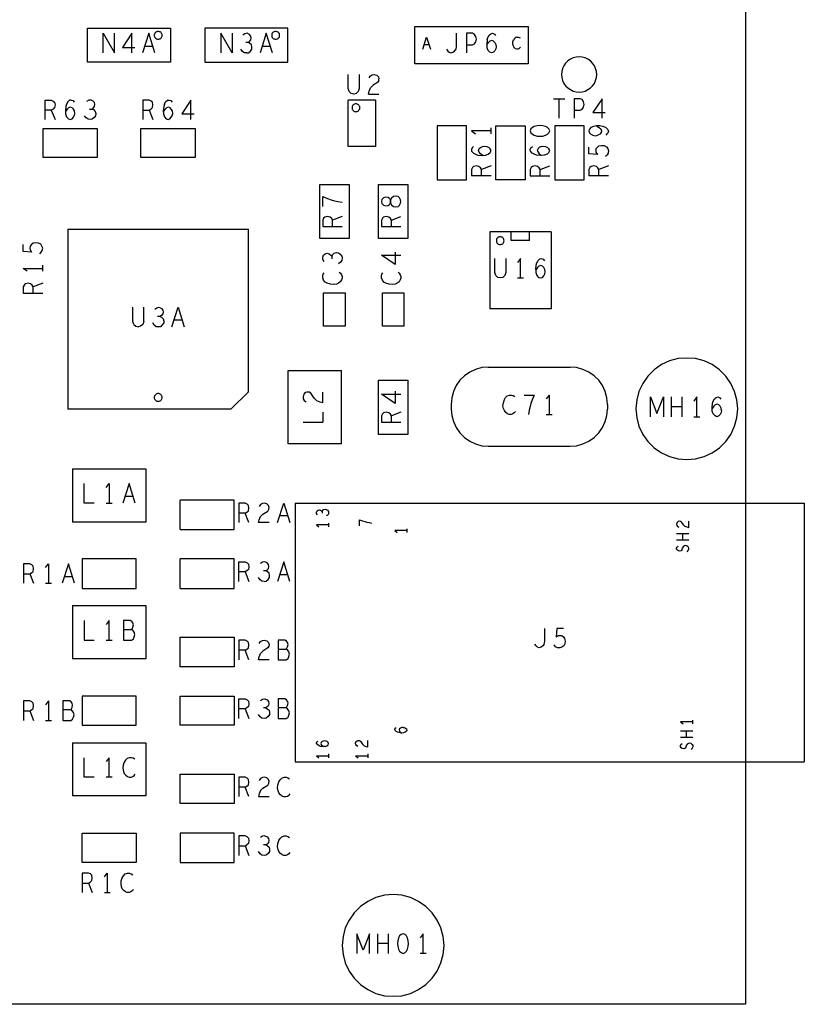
# Model space of a CAD drawing. Extents: x 23.5 to 56.5, y 21.5 to 42.5.
# Tile 7 of 15: x 40.2 to 44.2, y 28.3 to 33.4. Entities that reach past the tile are written whole.
import ezdxf

# ---------------------------------------------------------------- set-up
doc = ezdxf.new("R2010")
doc.units = 0
doc.layers.add('RVP8-IFD_E_tas', color=2, linetype='CONTINUOUS')

msp = doc.modelspace()

# ---------------------------------------------------------------- linework, layer by layer
at = {"layer": 'RVP8-IFD_E_tas'}
for points in [[(43.908, 36.332), (43.908, 28.331), (25.908, 28.331)], [(40.626, 33.192), (40.626, 33.292), (40.685, 33.192), (40.685, 33.292)], [(40.773, 33.192), (40.773, 33.292), (40.726, 33.22)], [(40.86, 33.292), (40.828, 33.192)], [(40.891, 33.192), (40.86, 33.292)], [(41.285, 33.292), (41.285, 33.192), (41.227, 33.292), (41.227, 33.192)], [(41.367, 33.245), (41.374, 33.25), (41.381, 33.258), (41.383, 33.268), (41.381, 33.278), (41.374, 33.286), (41.363, 33.292), (41.351, 33.29), (41.34, 33.283)], [(41.46, 33.292), (41.428, 33.192)], [(41.491, 33.192), (41.46, 33.292)], [(42.26, 33.211), (42.279, 33.273), (42.298, 33.211)], [(42.38, 33.211), (42.387, 33.201), (42.394, 33.195), (42.403, 33.192), (42.413, 33.195), (42.421, 33.201), (42.429, 33.211), (42.431, 33.225), (42.431, 33.292)], [(42.482, 33.292), (42.482, 33.192)], [(42.482, 33.233), (42.513, 33.233), (42.524, 33.238), (42.531, 33.248), (42.533, 33.262), (42.531, 33.275), (42.523, 33.286), (42.513, 33.292), (42.482, 33.292)], [(42.588, 33.258), (42.586, 33.236), (42.587, 33.22), (42.592, 33.205)], [(42.588, 33.258), (42.592, 33.27), (42.598, 33.282), (42.607, 33.29)], [(42.621, 33.251), (42.612, 33.255), (42.602, 33.251)], [(42.607, 33.29), (42.616, 33.292), (42.625, 33.288), (42.631, 33.28)], [(42.721, 33.229), (42.72, 33.239), (42.72, 33.248), (42.723, 33.258)], [(42.739, 33.273), (42.733, 33.27), (42.727, 33.265), (42.723, 33.258)], [(42.739, 33.273), (42.746, 33.273), (42.751, 33.271), (42.756, 33.268)], [(40.726, 33.22), (40.789, 33.22)], [(40.839, 33.227), (40.88, 33.227)], [(41.359, 33.192), (41.347, 33.193), (41.337, 33.2), (41.33, 33.211)], [(41.359, 33.192), (41.369, 33.193), (41.379, 33.201), (41.386, 33.211), (41.387, 33.222), (41.384, 33.233), (41.375, 33.242), (41.367, 33.245), (41.355, 33.245)], [(41.439, 33.227), (41.48, 33.227)], [(42.291, 33.233), (42.266, 33.233)], [(42.586, 33.233), (42.595, 33.245), (42.602, 33.251)], [(42.621, 33.251), (42.627, 33.245), (42.633, 33.235), (42.634, 33.223), (42.633, 33.213), (42.627, 33.203), (42.62, 33.195), (42.611, 33.192), (42.601, 33.195), (42.592, 33.205)], [(42.721, 33.229), (42.723, 33.223), (42.728, 33.217)], [(42.758, 33.22), (42.754, 33.216), (42.75, 33.213), (42.744, 33.211), (42.739, 33.211), (42.733, 33.213), (42.728, 33.217)], [(41.894, 32.985), (41.884, 32.995), (41.879, 33.01), (41.879, 33.082)], [(41.935, 33.082), (41.935, 33.01), (41.93, 32.995), (41.919, 32.985), (41.907, 32.981), (41.894, 32.985)], [(41.985, 33.065), (41.992, 33.075), (42.001, 33.08)], [(42.001, 33.08), (42.011, 33.082), (42.024, 33.078), (42.033, 33.07), (42.035, 33.06)], [(42.034, 33.05), (42.035, 33.06)], [(41.982, 32.981), (41.985, 32.996), (41.992, 33.013)], [(42.034, 33.05), (42.029, 33.042), (42.004, 33.025), (41.992, 33.013)], [(40.33, 32.852), (40.33, 32.951), (40.362, 32.951), (40.372, 32.946), (40.379, 32.94), (40.381, 32.926), (40.379, 32.913)], [(40.464, 32.951), (40.455, 32.95), (40.446, 32.942), (40.44, 32.93), (40.436, 32.918), (40.434, 32.896), (40.435, 32.88), (40.44, 32.865), (40.449, 32.855), (40.459, 32.852), (40.468, 32.855), (40.475, 32.863), (40.481, 32.873), (40.482, 32.883), (40.481, 32.895), (40.475, 32.905), (40.469, 32.911), (40.46, 32.915), (40.45, 32.911), (40.443, 32.905), (40.434, 32.893)], [(40.464, 32.951), (40.473, 32.948), (40.479, 32.94)], [(40.557, 32.905), (40.569, 32.905), (40.576, 32.91), (40.583, 32.918), (40.585, 32.928), (40.583, 32.938), (40.576, 32.946), (40.565, 32.951), (40.553, 32.95), (40.542, 32.943)], [(40.862, 32.951), (40.83, 32.951), (40.83, 32.852)], [(40.862, 32.9), (40.871, 32.905), (40.879, 32.913), (40.881, 32.926), (40.879, 32.94), (40.872, 32.946), (40.862, 32.951)], [(40.94, 32.93), (40.946, 32.942), (40.955, 32.95), (40.964, 32.951), (40.973, 32.948), (40.979, 32.94)], [(41.075, 32.852), (41.075, 32.951), (41.028, 32.88)], [(41.879, 32.714), (41.879, 32.95)], [(42.017, 32.95), (41.879, 32.95)], [(41.982, 32.981), (42.035, 32.981)], [(42.017, 32.95), (42.017, 32.714)], [(42.927, 32.958), (42.985, 32.958)], [(42.956, 32.858), (42.956, 32.958)], [(43.032, 32.958), (43.032, 32.858)], [(43.032, 32.9), (43.063, 32.9), (43.074, 32.905), (43.081, 32.915), (43.083, 32.928), (43.081, 32.942), (43.073, 32.953), (43.063, 32.958), (43.032, 32.958)], [(43.175, 32.858), (43.175, 32.958), (43.128, 32.887)], [(40.379, 32.913), (40.371, 32.905), (40.362, 32.9), (40.33, 32.9)], [(40.362, 32.9), (40.381, 32.852)], [(40.569, 32.905), (40.577, 32.902), (40.586, 32.893), (40.589, 32.882), (40.588, 32.871), (40.581, 32.861), (40.571, 32.853)], [(40.83, 32.9), (40.862, 32.9), (40.881, 32.852)], [(40.94, 32.93), (40.936, 32.918), (40.934, 32.896), (40.935, 32.88), (40.94, 32.865), (40.949, 32.855), (40.959, 32.852), (40.968, 32.855), (40.975, 32.863), (40.981, 32.873), (40.982, 32.883), (40.981, 32.895), (40.975, 32.905), (40.969, 32.911), (40.96, 32.915), (40.95, 32.911), (40.943, 32.905), (40.934, 32.893)], [(40.571, 32.853), (40.561, 32.852), (40.55, 32.853), (40.54, 32.86), (40.532, 32.871)], [(41.028, 32.88), (41.091, 32.88)], [(43.128, 32.887), (43.191, 32.887)], [(42.608, 32.778), (42.608, 32.809)], [(42.843, 32.82), (42.829, 32.816), (42.819, 32.811), (42.811, 32.804), (42.808, 32.793), (42.811, 32.783), (42.819, 32.776), (42.829, 32.771), (42.843, 32.767), (42.858, 32.766), (42.873, 32.767), (42.886, 32.771), (42.896, 32.776), (42.904, 32.783)], [(42.896, 32.811), (42.886, 32.816), (42.873, 32.82), (42.858, 32.821), (42.843, 32.82)], [(42.904, 32.783), (42.908, 32.793), (42.904, 32.804), (42.896, 32.811)], [(43.146, 32.819), (43.131, 32.816), (43.118, 32.81), (43.111, 32.802), (43.108, 32.793), (43.111, 32.783), (43.118, 32.776), (43.128, 32.771), (43.141, 32.768), (43.153, 32.771)], [(43.194, 32.81), (43.179, 32.816), (43.164, 32.819), (43.146, 32.819), (43.161, 32.811), (43.169, 32.804), (43.173, 32.793), (43.171, 32.785), (43.164, 32.777), (43.153, 32.771)], [(43.194, 32.81), (43.204, 32.801), (43.208, 32.791), (43.204, 32.781)], [(42.508, 32.793), (42.528, 32.778)], [(42.608, 32.793), (42.508, 32.793)], [(43.196, 32.772), (43.204, 32.781)], [(42.017, 32.714), (41.879, 32.714)], [(42.519, 32.713), (42.511, 32.707), (42.508, 32.698), (42.509, 32.689), (42.518, 32.68), (42.529, 32.674), (42.541, 32.67), (42.563, 32.667), (42.579, 32.669), (42.594, 32.674)], [(42.566, 32.667), (42.554, 32.676), (42.548, 32.684), (42.544, 32.694), (42.548, 32.703), (42.554, 32.709), (42.564, 32.714), (42.576, 32.716), (42.586, 32.714), (42.596, 32.709), (42.604, 32.702)], [(42.594, 32.674), (42.604, 32.683), (42.608, 32.693), (42.604, 32.702)], [(42.863, 32.667), (42.841, 32.67), (42.829, 32.674), (42.818, 32.68), (42.809, 32.689), (42.808, 32.698), (42.811, 32.707), (42.819, 32.713)], [(42.864, 32.714), (42.854, 32.709), (42.848, 32.703), (42.844, 32.694), (42.848, 32.684), (42.854, 32.676), (42.866, 32.667)], [(42.864, 32.714), (42.876, 32.716), (42.886, 32.714), (42.896, 32.709), (42.904, 32.702)], [(42.894, 32.674), (42.904, 32.683), (42.908, 32.693), (42.904, 32.702)], [(43.151, 32.71), (43.144, 32.702), (43.143, 32.693), (43.144, 32.684), (43.151, 32.673), (43.108, 32.676), (43.108, 32.71)], [(43.151, 32.71), (43.159, 32.717), (43.173, 32.719), (43.186, 32.718), (43.198, 32.712)], [(43.198, 32.712), (43.204, 32.703), (43.208, 32.692), (43.206, 32.68), (43.201, 32.671)], [(42.894, 32.674), (42.879, 32.669), (42.863, 32.667)], [(43.193, 32.664), (43.201, 32.671)], [(42.608, 32.615), (42.559, 32.596), (42.554, 32.605), (42.546, 32.612), (42.533, 32.615), (42.519, 32.612), (42.513, 32.606), (42.508, 32.596), (42.508, 32.564)], [(42.846, 32.612), (42.833, 32.615), (42.819, 32.612), (42.813, 32.606), (42.808, 32.596), (42.808, 32.564)], [(42.859, 32.564), (42.859, 32.596), (42.854, 32.605), (42.846, 32.612)], [(42.859, 32.596), (42.908, 32.615)], [(43.208, 32.615), (43.159, 32.596), (43.154, 32.605), (43.146, 32.612), (43.133, 32.615), (43.119, 32.612), (43.113, 32.606), (43.108, 32.596), (43.108, 32.564)], [(42.608, 32.564), (42.508, 32.564)], [(42.559, 32.564), (42.559, 32.596)], [(42.808, 32.564), (42.908, 32.564)], [(43.208, 32.564), (43.108, 32.564)], [(43.159, 32.564), (43.159, 32.596)], [(41.748, 32.407), (41.748, 32.458), (41.773, 32.448), (41.791, 32.441), (41.808, 32.436), (41.826, 32.432), (41.848, 32.43)], [(41.799, 32.305), (41.799, 32.337), (41.794, 32.346), (41.786, 32.353), (41.773, 32.356), (41.759, 32.353), (41.753, 32.347), (41.748, 32.337), (41.748, 32.305), (41.848, 32.305)], [(41.848, 32.356), (41.799, 32.337)], [(42.073, 32.356), (42.059, 32.353), (42.053, 32.347), (42.048, 32.337), (42.048, 32.305), (42.148, 32.305)], [(42.099, 32.305), (42.099, 32.337), (42.094, 32.346), (42.086, 32.353), (42.073, 32.356)], [(42.099, 32.337), (42.148, 32.356)], [(40.447, 32.292), (41.369, 32.292)], [(40.447, 32.292), (40.447, 31.371)], [(41.279, 31.371), (41.369, 31.461), (41.369, 32.292)], [(42.601, 32.278), (42.601, 31.885)], [(42.915, 32.278), (42.915, 31.885), (42.601, 31.885)], [(42.915, 32.278), (42.601, 32.278)], [(42.805, 32.234), (42.711, 32.234), (42.711, 32.277)], [(42.805, 32.234), (42.805, 32.277)], [(40.303, 32.166), (40.311, 32.173), (40.316, 32.182), (40.318, 32.194), (40.314, 32.205), (40.308, 32.214), (40.296, 32.22), (40.283, 32.221), (40.269, 32.219), (40.261, 32.213), (40.254, 32.204), (40.253, 32.195), (40.254, 32.186), (40.261, 32.174), (40.218, 32.178), (40.218, 32.213)], [(41.756, 32.125), (41.749, 32.136), (41.748, 32.148), (41.753, 32.159), (41.761, 32.165), (41.771, 32.168), (41.781, 32.165), (41.789, 32.159), (41.794, 32.151), (41.794, 32.14)], [(41.794, 32.151), (41.798, 32.16), (41.806, 32.169), (41.818, 32.172), (41.828, 32.17), (41.838, 32.164), (41.846, 32.154), (41.848, 32.144), (41.846, 32.132), (41.839, 32.122), (41.828, 32.115)], [(42.119, 32.174), (42.119, 32.111), (42.048, 32.158), (42.148, 32.158)], [(40.318, 32.076), (40.318, 32.107)], [(42.643, 32.045), (42.633, 32.055), (42.628, 32.07), (42.628, 32.141)], [(42.684, 32.141), (42.684, 32.07), (42.679, 32.055), (42.668, 32.045), (42.656, 32.042), (42.643, 32.045)], [(42.758, 32.042), (42.758, 32.141), (42.743, 32.121)], [(42.836, 32.086), (42.838, 32.108)], [(42.871, 32.102), (42.862, 32.105), (42.852, 32.102), (42.845, 32.095), (42.836, 32.083)], [(42.838, 32.108), (42.842, 32.12), (42.848, 32.132), (42.857, 32.14), (42.866, 32.141), (42.875, 32.138), (42.881, 32.13)], [(42.884, 32.073), (42.883, 32.085), (42.877, 32.095), (42.871, 32.102)], [(40.238, 32.076), (40.218, 32.091), (40.318, 32.091)], [(41.803, 32.009), (41.788, 32.01), (41.771, 32.015), (41.761, 32.021), (41.753, 32.03), (41.748, 32.042), (41.748, 32.052), (41.751, 32.061), (41.756, 32.068)], [(41.833, 32.072), (41.839, 32.066), (41.844, 32.058), (41.848, 32.049), (41.848, 32.041), (41.844, 32.032), (41.838, 32.023), (41.828, 32.015), (41.818, 32.011), (41.803, 32.009)], [(42.133, 32.072), (42.139, 32.066), (42.144, 32.058), (42.148, 32.049), (42.148, 32.041), (42.144, 32.032), (42.138, 32.023), (42.128, 32.015), (42.118, 32.011), (42.103, 32.009), (42.088, 32.01), (42.071, 32.015), (42.061, 32.021), (42.053, 32.03), (42.048, 32.042), (42.048, 32.052), (42.051, 32.061), (42.056, 32.068)], [(42.836, 32.086), (42.837, 32.07), (42.842, 32.055), (42.851, 32.045), (42.861, 32.042), (42.87, 32.045), (42.877, 32.053), (42.883, 32.063)], [(42.883, 32.063), (42.884, 32.073)], [(40.269, 31.964), (40.269, 31.996), (40.264, 32.005), (40.256, 32.012), (40.243, 32.015), (40.229, 32.012), (40.223, 32.006), (40.218, 31.996), (40.218, 31.964), (40.318, 31.964)], [(40.318, 32.015), (40.269, 31.996)], [(42.743, 32.042), (42.773, 32.042)], [(40.783, 31.805), (40.778, 31.82), (40.778, 31.892)], [(40.834, 31.82), (40.834, 31.892)], [(40.917, 31.845), (40.925, 31.841), (40.934, 31.833), (40.937, 31.822), (40.936, 31.812), (40.929, 31.802), (40.919, 31.793), (40.909, 31.792), (40.898, 31.793), (40.888, 31.8), (40.88, 31.812)], [(40.89, 31.883), (40.901, 31.89), (40.913, 31.892), (40.924, 31.886), (40.931, 31.878), (40.933, 31.868)], [(40.933, 31.868), (40.931, 31.858), (40.924, 31.85), (40.917, 31.845), (40.905, 31.845)], [(40.978, 31.792), (41.01, 31.892)], [(41.01, 31.892), (41.041, 31.792)], [(40.783, 31.805), (40.793, 31.795), (40.806, 31.792)], [(40.834, 31.82), (40.829, 31.805), (40.818, 31.795), (40.806, 31.792)], [(41.03, 31.826), (40.989, 31.826)], [(41.572, 31.569), (41.844, 31.569)], [(41.572, 31.194), (41.572, 31.569)], [(41.844, 31.194), (41.844, 31.569)], [(42.594, 31.587), (42.561, 31.584), (42.529, 31.575), (42.499, 31.561), (42.472, 31.542), (42.449, 31.519), (42.43, 31.492), (42.416, 31.462), (42.407, 31.43), (42.404, 31.396), (42.404, 31.372), (42.407, 31.34), (42.416, 31.308), (42.43, 31.278), (42.449, 31.25), (42.472, 31.227), (42.499, 31.208), (42.529, 31.194), (42.561, 31.185), (42.594, 31.183), (43.012, 31.183)], [(42.594, 31.587), (43.012, 31.587)], [(43.202, 31.396), (43.199, 31.43), (43.191, 31.462), (43.177, 31.492), (43.158, 31.519), (43.134, 31.542), (43.107, 31.561), (43.077, 31.575), (43.045, 31.584), (43.012, 31.587)], [(41.688, 31.453), (41.679, 31.458), (41.669, 31.459), (41.659, 31.457), (41.651, 31.448), (41.648, 31.435), (41.649, 31.425), (41.654, 31.416), (41.664, 31.409)], [(41.704, 31.427), (41.688, 31.453)], [(41.716, 31.416), (41.733, 31.409), (41.748, 31.406), (41.748, 31.459)], [(42.119, 31.464), (42.119, 31.401), (42.048, 31.448), (42.148, 31.448)], [(42.733, 31.36), (42.726, 31.353), (42.719, 31.348), (42.71, 31.344), (42.701, 31.344), (42.692, 31.348), (42.683, 31.354), (42.676, 31.365), (42.672, 31.375), (42.669, 31.389), (42.671, 31.404), (42.676, 31.421), (42.682, 31.431), (42.691, 31.44), (42.702, 31.444), (42.712, 31.444), (42.721, 31.441), (42.729, 31.436)], [(42.778, 31.444), (42.828, 31.444)], [(42.828, 31.444), (42.818, 31.42), (42.812, 31.401), (42.807, 31.385), (42.803, 31.366), (42.8, 31.344)], [(42.905, 31.444), (42.89, 31.424)], [(42.905, 31.444), (42.905, 31.344)], [(41.716, 31.416), (41.704, 31.427)], [(43.202, 31.396), (43.202, 31.372)], [(43.422, 31.333), (43.422, 31.434), (43.455, 31.35), (43.488, 31.434), (43.488, 31.333)], [(43.53, 31.333), (43.53, 31.434)], [(43.583, 31.434), (43.583, 31.333)], [(43.659, 31.333), (43.659, 31.434), (43.644, 31.413)], [(43.737, 31.378), (43.739, 31.4), (43.743, 31.412), (43.749, 31.424), (43.758, 31.432), (43.767, 31.434), (43.776, 31.43), (43.782, 31.422)], [(43.785, 31.365), (43.784, 31.377), (43.778, 31.387), (43.772, 31.393), (43.763, 31.397), (43.753, 31.393), (43.746, 31.387), (43.737, 31.375)], [(41.279, 31.371), (40.447, 31.371)], [(41.748, 31.356), (41.748, 31.305)], [(42.148, 31.356), (42.099, 31.337), (42.094, 31.346), (42.086, 31.353), (42.073, 31.356), (42.059, 31.353), (42.053, 31.347), (42.048, 31.337), (42.048, 31.305), (42.148, 31.305)], [(42.89, 31.344), (42.92, 31.344)], [(43.012, 31.183), (43.045, 31.185), (43.077, 31.194), (43.107, 31.208), (43.134, 31.227), (43.158, 31.25), (43.177, 31.278), (43.191, 31.308), (43.199, 31.34), (43.202, 31.372)], [(43.583, 31.383), (43.53, 31.383)], [(43.785, 31.365), (43.784, 31.355), (43.778, 31.345), (43.771, 31.337), (43.762, 31.333), (43.752, 31.337), (43.743, 31.347), (43.738, 31.362), (43.737, 31.378)], [(41.648, 31.305), (41.748, 31.305)], [(42.099, 31.305), (42.099, 31.337)], [(43.644, 31.333), (43.674, 31.333)], [(41.844, 31.194), (41.572, 31.194)], [(40.471, 31.067), (40.845, 31.067)], [(40.471, 31.067), (40.471, 30.795)], [(40.845, 31.067), (40.845, 30.795), (40.471, 30.795)], [(40.581, 30.892), (40.53, 30.892), (40.53, 30.992)], [(40.643, 30.972), (40.658, 30.992)], [(40.658, 30.992), (40.658, 30.892)], [(40.76, 30.992), (40.728, 30.892)], [(40.791, 30.892), (40.76, 30.992)], [(40.643, 30.892), (40.673, 30.892)], [(40.739, 30.927), (40.78, 30.927)], [(41.02, 30.757), (41.02, 30.906)], [(41.02, 30.757), (41.296, 30.757), (41.296, 30.906), (41.02, 30.906)], [(41.352, 30.84), (41.361, 30.845), (41.369, 30.853), (41.371, 30.867), (41.369, 30.88), (41.362, 30.886), (41.352, 30.892), (41.32, 30.892), (41.32, 30.792)], [(41.474, 30.792), (41.421, 30.792), (41.424, 30.806), (41.431, 30.823), (41.443, 30.835), (41.468, 30.851), (41.473, 30.86), (41.474, 30.87), (41.472, 30.88), (41.463, 30.888), (41.45, 30.892), (41.44, 30.89), (41.431, 30.885), (41.424, 30.875)], [(41.518, 30.792), (41.55, 30.892), (41.581, 30.792)], [(41.608, 30.892), (41.608, 29.57)], [(41.608, 30.892), (44.208, 30.892), (44.208, 29.57)], [(41.371, 30.792), (41.352, 30.84), (41.32, 30.84)], [(41.722, 30.832), (41.717, 30.839), (41.716, 30.846), (41.72, 30.853), (41.725, 30.856), (41.731, 30.858), (41.737, 30.856), (41.742, 30.853), (41.745, 30.848), (41.745, 30.841)], [(41.745, 30.848), (41.747, 30.853), (41.753, 30.859), (41.76, 30.86), (41.766, 30.859), (41.772, 30.856), (41.777, 30.849), (41.778, 30.843), (41.777, 30.836), (41.773, 30.83), (41.766, 30.826)], [(41.57, 30.826), (41.529, 30.826)], [(41.778, 30.79), (41.778, 30.771)], [(41.936, 30.776), (41.936, 30.807), (41.952, 30.801), (41.963, 30.797), (41.974, 30.794), (41.985, 30.792), (41.998, 30.79)], [(43.618, 30.766), (43.609, 30.768), (43.599, 30.773), (43.592, 30.779), (43.581, 30.795), (43.576, 30.798), (43.57, 30.799), (43.564, 30.797), (43.558, 30.792), (43.556, 30.784), (43.557, 30.778), (43.561, 30.773), (43.567, 30.768)], [(43.618, 30.766), (43.618, 30.799)], [(41.778, 30.781), (41.716, 30.781), (41.729, 30.771)], [(42.178, 30.751), (42.116, 30.751), (42.129, 30.742)], [(42.178, 30.761), (42.178, 30.742)], [(43.556, 30.737), (43.618, 30.737)], [(43.587, 30.704), (43.587, 30.737)], [(43.556, 30.704), (43.618, 30.704)], [(43.61, 30.642), (43.615, 30.649), (43.618, 30.656), (43.618, 30.662), (43.615, 30.668), (43.61, 30.672), (43.603, 30.675), (43.596, 30.673), (43.59, 30.669), (43.585, 30.662), (43.583, 30.653), (43.579, 30.648), (43.572, 30.646), (43.565, 30.647), (43.56, 30.651), (43.556, 30.656), (43.556, 30.662), (43.558, 30.667), (43.564, 30.672)], [(41.02, 30.456), (41.02, 30.607)], [(41.02, 30.456), (41.296, 30.456), (41.296, 30.607), (41.02, 30.607)], [(41.32, 30.492), (41.32, 30.591), (41.352, 30.591), (41.362, 30.587), (41.369, 30.58), (41.371, 30.566), (41.369, 30.553), (41.361, 30.545), (41.352, 30.54), (41.32, 30.54)], [(41.457, 30.545), (41.464, 30.55), (41.471, 30.558), (41.473, 30.568), (41.471, 30.578), (41.464, 30.587), (41.453, 30.591), (41.441, 30.59), (41.43, 30.583)], [(41.581, 30.492), (41.55, 30.591), (41.518, 30.492)], [(40.269, 30.57), (40.262, 30.576), (40.252, 30.581), (40.22, 30.581), (40.22, 30.482)], [(40.252, 30.53), (40.261, 30.535), (40.269, 30.543), (40.271, 30.556), (40.269, 30.57)], [(40.333, 30.562), (40.348, 30.581)], [(40.348, 30.581), (40.348, 30.482)], [(40.45, 30.581), (40.418, 30.482)], [(40.481, 30.482), (40.45, 30.581)], [(41.352, 30.54), (41.371, 30.492)], [(41.449, 30.492), (41.459, 30.493), (41.469, 30.501), (41.476, 30.511), (41.477, 30.521), (41.474, 30.533), (41.465, 30.542), (41.457, 30.545), (41.445, 30.545)], [(40.22, 30.53), (40.252, 30.53), (40.271, 30.482)], [(40.43, 30.517), (40.47, 30.517)], [(41.449, 30.492), (41.438, 30.493), (41.428, 30.5), (41.42, 30.511)], [(41.529, 30.527), (41.57, 30.527)], [(40.333, 30.482), (40.363, 30.482)], [(40.471, 30.368), (40.845, 30.368)], [(40.471, 30.368), (40.471, 30.096)], [(40.845, 30.368), (40.845, 30.096), (40.471, 30.096)], [(40.53, 30.292), (40.53, 30.191), (40.581, 30.191)], [(40.658, 30.191), (40.658, 30.292), (40.643, 30.271)], [(40.731, 30.292), (40.731, 30.191), (40.772, 30.191), (40.781, 30.198), (40.786, 30.208), (40.789, 30.22), (40.786, 30.232), (40.779, 30.242), (40.77, 30.245), (40.731, 30.245)], [(40.77, 30.245), (40.775, 30.25), (40.779, 30.258), (40.781, 30.27), (40.779, 30.28), (40.774, 30.287), (40.765, 30.292), (40.731, 30.292)], [(42.88, 30.171), (42.882, 30.185), (42.882, 30.251)], [(42.978, 30.251), (42.944, 30.251), (42.94, 30.208), (42.951, 30.215), (42.96, 30.216), (42.969, 30.215), (42.978, 30.208), (42.984, 30.2), (42.987, 30.187), (42.985, 30.173), (42.979, 30.162), (42.97, 30.155), (42.959, 30.152), (42.947, 30.153), (42.938, 30.158), (42.931, 30.167)], [(40.643, 30.191), (40.673, 30.191)], [(41.352, 30.14), (41.361, 30.145), (41.369, 30.153), (41.371, 30.167), (41.369, 30.18), (41.362, 30.187), (41.352, 30.191), (41.32, 30.191), (41.32, 30.091)], [(41.424, 30.175), (41.431, 30.185), (41.44, 30.19), (41.45, 30.191)], [(41.45, 30.191), (41.463, 30.188), (41.472, 30.18), (41.474, 30.17), (41.473, 30.16), (41.468, 30.152), (41.443, 30.135), (41.431, 30.123)], [(41.521, 30.145), (41.56, 30.145), (41.565, 30.15), (41.569, 30.158), (41.571, 30.17), (41.569, 30.18), (41.564, 30.187), (41.555, 30.191), (41.521, 30.191), (41.521, 30.091), (41.562, 30.091), (41.571, 30.098), (41.576, 30.108), (41.579, 30.12), (41.576, 30.132), (41.569, 30.142), (41.56, 30.145)], [(41.371, 30.091), (41.352, 30.14), (41.32, 30.14)], [(42.88, 30.171), (42.872, 30.162), (42.864, 30.155), (42.854, 30.152), (42.845, 30.155), (42.838, 30.162), (42.831, 30.171)], [(41.474, 30.091), (41.421, 30.091), (41.424, 30.107), (41.431, 30.123)], [(40.271, 29.857), (40.269, 29.87), (40.262, 29.876), (40.252, 29.882), (40.22, 29.882), (40.22, 29.781)], [(40.348, 29.882), (40.333, 29.861)], [(40.348, 29.882), (40.348, 29.781)], [(40.464, 29.876), (40.455, 29.882), (40.421, 29.882), (40.421, 29.781)], [(41.32, 29.792), (41.32, 29.892), (41.352, 29.892), (41.362, 29.886), (41.369, 29.88), (41.371, 29.867), (41.369, 29.853), (41.361, 29.845), (41.352, 29.84), (41.32, 29.84)], [(41.43, 29.883), (41.441, 29.89), (41.453, 29.892), (41.464, 29.886), (41.471, 29.878), (41.473, 29.868)], [(41.555, 29.892), (41.521, 29.892), (41.521, 29.792), (41.562, 29.792), (41.571, 29.798), (41.576, 29.808), (41.579, 29.82), (41.576, 29.831), (41.569, 29.841), (41.56, 29.845), (41.521, 29.845)], [(41.56, 29.845), (41.565, 29.85), (41.569, 29.858), (41.571, 29.87), (41.569, 29.88), (41.564, 29.886), (41.555, 29.892)], [(40.252, 29.83), (40.261, 29.835), (40.269, 29.843), (40.271, 29.857)], [(40.462, 29.781), (40.471, 29.788), (40.476, 29.798), (40.479, 29.81), (40.476, 29.822), (40.469, 29.831), (40.46, 29.835), (40.421, 29.835)], [(40.46, 29.835), (40.465, 29.84), (40.469, 29.848), (40.471, 29.86), (40.469, 29.87), (40.464, 29.876)], [(41.352, 29.84), (41.371, 29.792)], [(41.457, 29.845), (41.465, 29.841), (41.474, 29.833), (41.477, 29.822), (41.476, 29.812), (41.469, 29.802), (41.459, 29.793), (41.449, 29.792), (41.438, 29.793), (41.428, 29.8), (41.42, 29.812)], [(41.473, 29.868), (41.471, 29.858), (41.464, 29.85), (41.457, 29.845), (41.445, 29.845)], [(40.22, 29.83), (40.252, 29.83), (40.271, 29.781)], [(40.333, 29.781), (40.363, 29.781)], [(40.421, 29.781), (40.462, 29.781)], [(43.638, 29.764), (43.638, 29.783)], [(42.151, 29.717), (42.137, 29.719), (42.13, 29.721), (42.123, 29.725), (42.118, 29.73), (42.116, 29.735), (42.118, 29.741), (42.124, 29.745)], [(42.159, 29.746), (42.152, 29.745), (42.145, 29.742), (42.141, 29.738), (42.139, 29.733), (42.141, 29.727), (42.145, 29.722), (42.153, 29.717)], [(42.159, 29.746), (42.165, 29.745), (42.171, 29.742), (42.176, 29.738)], [(42.176, 29.738), (42.178, 29.732), (42.176, 29.726)], [(43.638, 29.774), (43.576, 29.774), (43.589, 29.764)], [(42.176, 29.726), (42.17, 29.721), (42.161, 29.718), (42.151, 29.717)], [(43.576, 29.728), (43.638, 29.728)], [(43.576, 29.695), (43.638, 29.695)], [(43.607, 29.695), (43.607, 29.728)], [(40.471, 29.667), (40.845, 29.667)], [(40.471, 29.667), (40.471, 29.396)], [(40.845, 29.667), (40.845, 29.396), (40.471, 29.396)], [(41.761, 29.649), (41.75, 29.648), (41.737, 29.649), (41.73, 29.652), (41.723, 29.656), (41.717, 29.661), (41.716, 29.666), (41.718, 29.672), (41.724, 29.676)], [(41.741, 29.669), (41.739, 29.664), (41.741, 29.658), (41.745, 29.653), (41.753, 29.648)], [(41.761, 29.649), (41.77, 29.652), (41.776, 29.657), (41.778, 29.663), (41.776, 29.669), (41.771, 29.673), (41.765, 29.676), (41.759, 29.677), (41.752, 29.676), (41.745, 29.673), (41.741, 29.669)], [(41.916, 29.664), (41.918, 29.672), (41.924, 29.677), (41.93, 29.679), (41.936, 29.678), (41.941, 29.675), (41.952, 29.66), (41.959, 29.653), (41.969, 29.648), (41.978, 29.646), (41.978, 29.679)], [(41.927, 29.648), (41.921, 29.653), (41.917, 29.658), (41.916, 29.664)], [(43.63, 29.663), (43.623, 29.666), (43.616, 29.664), (43.61, 29.66), (43.605, 29.653), (43.603, 29.644), (43.599, 29.639), (43.592, 29.636), (43.585, 29.638), (43.579, 29.642), (43.576, 29.647), (43.576, 29.653), (43.578, 29.658), (43.584, 29.663)], [(43.63, 29.663), (43.635, 29.659), (43.638, 29.653), (43.638, 29.646), (43.635, 29.64), (43.63, 29.633)], [(40.581, 29.492), (40.53, 29.492), (40.53, 29.591)], [(40.658, 29.492), (40.658, 29.591), (40.643, 29.572)], [(40.788, 29.583), (40.78, 29.588), (40.771, 29.591), (40.761, 29.591), (40.75, 29.587), (40.741, 29.578), (40.734, 29.568), (40.729, 29.552), (40.728, 29.537), (40.731, 29.521), (40.734, 29.511), (40.742, 29.501), (40.751, 29.495), (40.76, 29.492), (40.769, 29.492), (40.778, 29.495), (40.785, 29.5), (40.791, 29.507)], [(41.716, 29.601), (41.729, 29.591)], [(41.716, 29.601), (41.778, 29.601)], [(41.778, 29.61), (41.778, 29.591)], [(41.916, 29.601), (41.929, 29.591)], [(41.916, 29.601), (41.978, 29.601)], [(41.978, 29.61), (41.978, 29.591)], [(41.608, 29.57), (44.208, 29.57)], [(40.673, 29.492), (40.643, 29.492)], [(41.352, 29.44), (41.361, 29.445), (41.369, 29.453), (41.371, 29.466), (41.369, 29.48), (41.362, 29.486), (41.352, 29.492), (41.32, 29.492), (41.32, 29.392)], [(41.474, 29.47), (41.472, 29.48), (41.463, 29.488), (41.45, 29.492), (41.44, 29.49), (41.431, 29.485), (41.424, 29.475)], [(41.541, 29.395), (41.532, 29.402), (41.524, 29.412), (41.521, 29.421), (41.518, 29.437), (41.519, 29.451), (41.524, 29.468), (41.531, 29.478), (41.54, 29.486), (41.551, 29.492), (41.561, 29.492), (41.57, 29.488), (41.578, 29.483)], [(41.371, 29.392), (41.352, 29.44), (41.32, 29.44)], [(41.443, 29.435), (41.431, 29.423), (41.424, 29.406), (41.421, 29.392), (41.474, 29.392)], [(41.443, 29.435), (41.468, 29.451), (41.473, 29.46), (41.474, 29.47)], [(41.541, 29.395), (41.55, 29.392), (41.559, 29.392), (41.568, 29.395), (41.575, 29.4)], [(41.581, 29.406), (41.575, 29.4)], [(41.32, 29.191), (41.32, 29.091)], [(41.369, 29.18), (41.362, 29.187), (41.352, 29.191), (41.32, 29.191)], [(41.369, 29.18), (41.371, 29.167), (41.369, 29.153), (41.361, 29.145)], [(41.453, 29.191), (41.441, 29.19), (41.43, 29.183)], [(41.453, 29.191), (41.464, 29.187), (41.471, 29.178), (41.473, 29.168), (41.471, 29.158), (41.464, 29.15), (41.457, 29.145), (41.445, 29.145)], [(41.521, 29.122), (41.518, 29.136), (41.519, 29.152), (41.524, 29.168), (41.531, 29.178), (41.54, 29.187), (41.551, 29.191), (41.561, 29.191), (41.57, 29.188), (41.578, 29.183)], [(41.32, 29.14), (41.352, 29.14), (41.371, 29.091)], [(41.352, 29.14), (41.361, 29.145)], [(41.457, 29.145), (41.465, 29.142), (41.474, 29.133), (41.477, 29.122), (41.476, 29.111), (41.469, 29.101)], [(41.469, 29.101), (41.459, 29.093), (41.449, 29.091), (41.438, 29.093), (41.428, 29.1), (41.42, 29.111)], [(41.581, 29.107), (41.575, 29.1), (41.568, 29.095), (41.559, 29.091), (41.55, 29.091), (41.541, 29.095), (41.532, 29.101), (41.524, 29.111), (41.521, 29.122)], [(40.52, 29.001), (40.52, 28.902)], [(40.552, 28.95), (40.561, 28.955), (40.569, 28.963), (40.571, 28.976), (40.569, 28.99), (40.562, 28.997), (40.552, 29.001), (40.52, 29.001)], [(40.633, 28.982), (40.648, 29.001), (40.648, 28.902)], [(40.724, 28.921), (40.721, 28.931), (40.718, 28.947), (40.719, 28.962), (40.724, 28.978), (40.731, 28.988), (40.74, 28.997), (40.751, 29.001), (40.761, 29.001), (40.77, 28.998), (40.778, 28.993)], [(40.52, 28.95), (40.552, 28.95), (40.571, 28.902)], [(40.633, 28.902), (40.663, 28.902)], [(40.781, 28.917), (40.775, 28.91), (40.768, 28.905), (40.759, 28.902), (40.75, 28.902), (40.741, 28.905), (40.732, 28.912), (40.724, 28.921)], [(41.988, 28.691), (41.955, 28.608), (41.922, 28.691), (41.922, 28.591)], [(41.988, 28.591), (41.988, 28.691)], [(42.03, 28.591), (42.03, 28.691)], [(42.083, 28.691), (42.083, 28.591)], [(42.261, 28.591), (42.261, 28.691), (42.246, 28.671)], [(42.083, 28.642), (42.03, 28.642)], [(42.276, 28.591), (42.246, 28.591)]]:
    msp.add_lwpolyline(points, dxfattribs=at)
for points in [[(40.546, 33.145), (40.546, 33.319), (40.97, 33.319), (40.97, 33.145), (40.546, 33.145)], [(41.146, 33.319), (41.146, 33.145), (41.57, 33.145), (41.57, 33.319), (41.146, 33.319)], [(42.797, 33.136), (42.219, 33.136), (42.219, 33.327), (42.797, 33.327), (42.797, 33.136)], [(40.928, 33.282), (40.928, 33.285), (40.927, 33.288), (40.925, 33.292), (40.923, 33.294), (40.921, 33.297), (40.918, 33.299), (40.915, 33.3), (40.911, 33.301), (40.908, 33.301), (40.904, 33.301), (40.901, 33.3), (40.898, 33.299), (40.895, 33.297), (40.892, 33.294), (40.89, 33.292), (40.889, 33.288), (40.888, 33.285), (40.888, 33.282), (40.888, 33.278), (40.889, 33.275), (40.89, 33.271), (40.892, 33.269), (40.895, 33.266), (40.898, 33.264), (40.901, 33.263), (40.904, 33.262), (40.908, 33.262), (40.911, 33.262), (40.915, 33.263), (40.918, 33.264), (40.921, 33.266), (40.923, 33.269), (40.925, 33.271), (40.927, 33.275), (40.928, 33.278), (40.928, 33.282)], [(41.528, 33.282), (41.528, 33.285), (41.527, 33.288), (41.525, 33.292), (41.523, 33.294), (41.521, 33.297), (41.518, 33.299), (41.515, 33.3), (41.511, 33.301), (41.508, 33.301), (41.504, 33.301), (41.501, 33.3), (41.498, 33.299), (41.495, 33.297), (41.492, 33.294), (41.49, 33.292), (41.489, 33.288), (41.488, 33.285), (41.488, 33.282), (41.488, 33.278), (41.489, 33.275), (41.49, 33.271), (41.492, 33.269), (41.495, 33.266), (41.498, 33.264), (41.501, 33.263), (41.504, 33.262), (41.508, 33.262), (41.511, 33.262), (41.515, 33.263), (41.518, 33.264), (41.521, 33.266), (41.523, 33.269), (41.525, 33.271), (41.527, 33.275), (41.528, 33.278), (41.528, 33.282)], [(43.148, 33.082), (43.146, 33.097), (43.142, 33.112), (43.136, 33.126), (43.127, 33.139), (43.116, 33.151), (43.103, 33.16), (43.089, 33.166), (43.073, 33.17), (43.058, 33.172), (43.042, 33.17), (43.027, 33.166), (43.013, 33.16), (43, 33.151), (42.989, 33.139), (42.98, 33.126), (42.973, 33.112), (42.969, 33.097), (42.968, 33.082), (42.969, 33.066), (42.973, 33.051), (42.98, 33.036), (42.989, 33.024), (43, 33.013), (43.013, 33.004), (43.027, 32.997), (43.042, 32.993), (43.058, 32.992), (43.073, 32.993), (43.089, 32.997), (43.103, 33.004), (43.116, 33.013), (43.127, 33.024), (43.136, 33.036), (43.142, 33.051), (43.146, 33.066), (43.148, 33.082)], [(41.938, 32.911), (41.938, 32.915), (41.937, 32.918), (41.935, 32.922), (41.933, 32.924), (41.931, 32.927), (41.928, 32.929), (41.925, 32.93), (41.921, 32.931), (41.918, 32.931), (41.914, 32.931), (41.911, 32.93), (41.908, 32.929), (41.905, 32.927), (41.902, 32.924), (41.9, 32.922), (41.899, 32.918), (41.898, 32.915), (41.898, 32.911), (41.898, 32.908), (41.899, 32.905), (41.9, 32.902), (41.902, 32.899), (41.905, 32.896), (41.908, 32.894), (41.911, 32.893), (41.914, 32.892), (41.918, 32.891), (41.921, 32.892), (41.925, 32.893), (41.928, 32.894), (41.931, 32.896), (41.933, 32.899), (41.935, 32.902), (41.937, 32.905), (41.938, 32.908), (41.938, 32.911)], [(40.32, 32.657), (40.32, 32.806), (40.596, 32.806), (40.596, 32.657), (40.32, 32.657)], [(40.82, 32.806), (41.096, 32.806), (41.096, 32.657), (40.82, 32.657), (40.82, 32.806)], [(42.333, 32.543), (42.483, 32.543), (42.483, 32.819), (42.333, 32.819), (42.333, 32.543)], [(42.633, 32.543), (42.633, 32.819), (42.783, 32.819), (42.783, 32.543), (42.633, 32.543)], [(42.933, 32.543), (43.083, 32.543), (43.083, 32.819), (42.933, 32.819), (42.933, 32.543)], [(41.883, 32.243), (41.733, 32.243), (41.733, 32.52), (41.883, 32.52), (41.883, 32.243)], [(42.033, 32.243), (42.033, 32.52), (42.183, 32.52), (42.183, 32.243), (42.033, 32.243)], [(42.071, 32.455), (42.059, 32.451), (42.051, 32.443), (42.048, 32.432), (42.051, 32.422), (42.059, 32.414), (42.071, 32.41), (42.083, 32.412), (42.091, 32.419), (42.094, 32.426), (42.099, 32.415), (42.109, 32.407), (42.121, 32.405), (42.133, 32.407), (42.141, 32.414), (42.146, 32.424), (42.148, 32.432), (42.146, 32.441), (42.141, 32.451), (42.133, 32.458), (42.121, 32.46), (42.109, 32.458), (42.099, 32.45), (42.094, 32.439), (42.091, 32.446), (42.083, 32.453), (42.071, 32.455)], [(42.094, 32.439), (42.094, 32.426), (42.094, 32.439)], [(42.675, 32.232), (42.674, 32.236), (42.674, 32.239), (42.672, 32.243), (42.67, 32.245), (42.668, 32.248), (42.665, 32.25), (42.662, 32.251), (42.658, 32.252), (42.655, 32.252), (42.651, 32.252), (42.648, 32.251), (42.645, 32.25), (42.642, 32.248), (42.639, 32.245), (42.637, 32.243), (42.636, 32.239), (42.635, 32.236), (42.635, 32.232), (42.635, 32.229), (42.636, 32.226), (42.637, 32.222), (42.639, 32.22), (42.642, 32.217), (42.645, 32.215), (42.648, 32.214), (42.651, 32.213), (42.655, 32.213), (42.658, 32.213), (42.662, 32.214), (42.665, 32.215), (42.668, 32.217), (42.67, 32.22), (42.672, 32.222), (42.674, 32.226), (42.674, 32.229), (42.675, 32.232)], [(41.863, 31.796), (41.753, 31.796), (41.753, 31.966), (41.863, 31.966), (41.863, 31.796)], [(42.053, 31.796), (42.053, 31.966), (42.163, 31.966), (42.163, 31.796), (42.053, 31.796)], [(43.868, 31.374), (43.864, 31.419), (43.852, 31.462), (43.833, 31.503), (43.807, 31.541), (43.775, 31.573), (43.738, 31.599), (43.697, 31.618), (43.653, 31.63), (43.608, 31.633), (43.563, 31.63), (43.519, 31.618), (43.478, 31.599), (43.441, 31.573), (43.409, 31.541), (43.383, 31.503), (43.363, 31.462), (43.352, 31.419), (43.348, 31.374), (43.352, 31.328), (43.363, 31.285), (43.383, 31.243), (43.409, 31.206), (43.441, 31.174), (43.478, 31.148), (43.519, 31.129), (43.563, 31.118), (43.608, 31.114), (43.653, 31.118), (43.697, 31.129), (43.738, 31.148), (43.775, 31.174), (43.807, 31.206), (43.833, 31.243), (43.852, 31.285), (43.864, 31.328), (43.868, 31.374)], [(42.033, 31.243), (42.033, 31.52), (42.183, 31.52), (42.183, 31.243), (42.033, 31.243)], [(40.928, 31.431), (40.928, 31.435), (40.927, 31.438), (40.925, 31.441), (40.923, 31.444), (40.921, 31.447), (40.918, 31.449), (40.915, 31.45), (40.911, 31.451), (40.908, 31.451), (40.904, 31.451), (40.901, 31.45), (40.898, 31.449), (40.895, 31.447), (40.892, 31.444), (40.89, 31.441), (40.889, 31.438), (40.888, 31.435), (40.888, 31.431), (40.888, 31.428), (40.889, 31.425), (40.89, 31.421), (40.892, 31.419), (40.895, 31.416), (40.898, 31.414), (40.901, 31.413), (40.904, 31.412), (40.908, 31.412), (40.911, 31.412), (40.915, 31.413), (40.918, 31.414), (40.921, 31.416), (40.923, 31.419), (40.925, 31.421), (40.927, 31.425), (40.928, 31.428), (40.928, 31.431)], [(40.52, 30.456), (40.796, 30.456), (40.796, 30.607), (40.52, 30.607), (40.52, 30.456)], [(41.02, 30.056), (41.02, 30.206), (41.296, 30.206), (41.296, 30.056), (41.02, 30.056)], [(40.52, 29.906), (40.52, 29.757), (40.796, 29.757), (40.796, 29.906), (40.52, 29.906)], [(41.02, 29.757), (41.02, 29.906), (41.296, 29.906), (41.296, 29.757), (41.02, 29.757)], [(41.02, 29.357), (41.02, 29.507), (41.296, 29.507), (41.296, 29.357), (41.02, 29.357)], [(40.796, 29.206), (40.796, 29.056), (40.52, 29.056), (40.52, 29.206), (40.796, 29.206)], [(41.02, 29.206), (41.02, 29.056), (41.296, 29.056), (41.296, 29.206), (41.02, 29.206)], [(42.368, 28.632), (42.364, 28.677), (42.352, 28.721), (42.333, 28.761), (42.307, 28.799), (42.275, 28.831), (42.238, 28.857), (42.197, 28.876), (42.153, 28.888), (42.108, 28.892), (42.063, 28.888), (42.019, 28.876), (41.978, 28.857), (41.941, 28.831), (41.909, 28.799), (41.883, 28.761), (41.863, 28.721), (41.852, 28.677), (41.848, 28.632), (41.852, 28.586), (41.863, 28.543), (41.883, 28.501), (41.909, 28.464), (41.941, 28.432), (41.978, 28.406), (42.019, 28.387), (42.063, 28.375), (42.108, 28.372), (42.153, 28.375), (42.197, 28.387), (42.238, 28.406), (42.275, 28.432), (42.307, 28.464), (42.333, 28.501), (42.352, 28.543), (42.364, 28.586), (42.368, 28.632)], [(42.159, 28.691), (42.149, 28.688), (42.141, 28.68), (42.136, 28.67), (42.132, 28.656), (42.131, 28.642), (42.132, 28.626), (42.136, 28.613), (42.141, 28.603), (42.149, 28.595), (42.159, 28.591), (42.169, 28.595), (42.176, 28.603), (42.182, 28.613), (42.185, 28.626), (42.187, 28.642), (42.185, 28.656), (42.182, 28.67), (42.176, 28.68), (42.169, 28.688), (42.159, 28.691)]]:
    msp.add_lwpolyline(points, close=True, dxfattribs=at)

doc.saveas('drawing.dxf')
